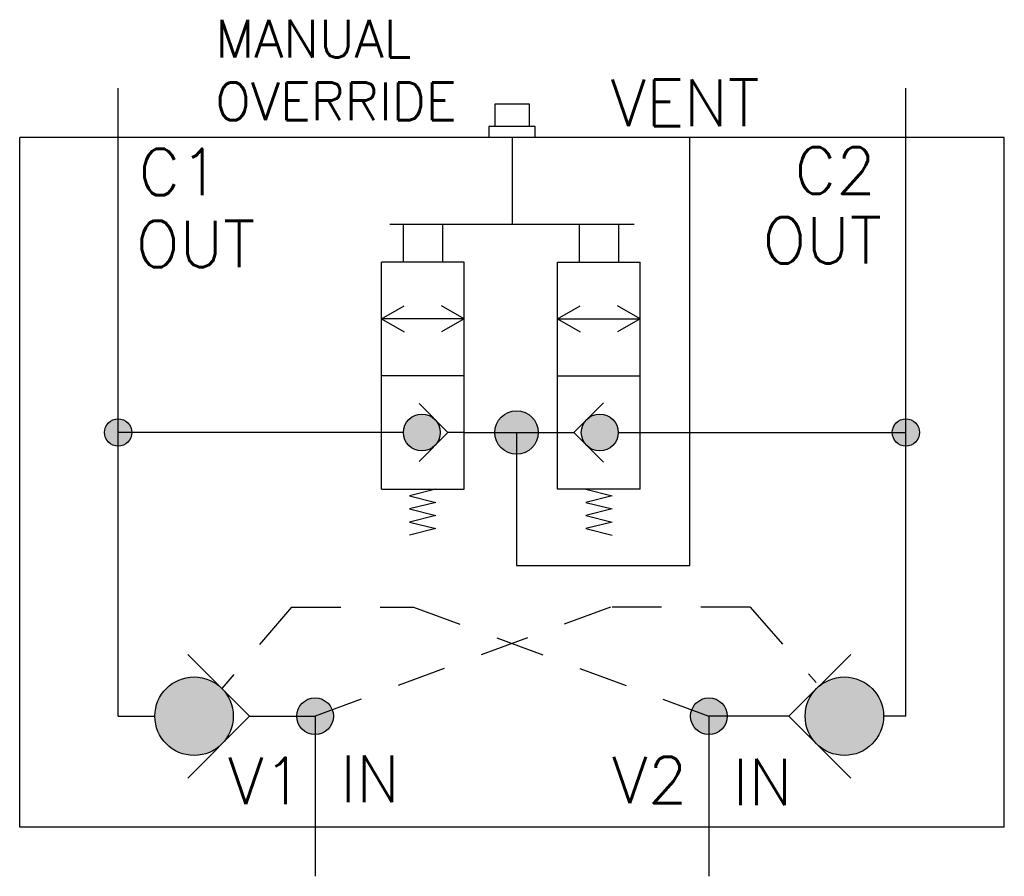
# Model space of a CAD drawing. Header units: inches. Extents: x 20.8 to 23.3, y 15.58 to 17.75.
import ezdxf

# ---------------------------------------------------------------- set-up
doc = ezdxf.new("R2010")
doc.units = ezdxf.units.IN
doc.header["$MEASUREMENT"] = 0
doc.linetypes.add('HIDDEN', pattern=[0.375, 0.25, -0.125])
doc.linetypes.add('HIDDEN2', pattern=[0.1875, 0.125, -0.0625])
doc.styles.add('ROMANS', font='romans')
doc.styles.get("Standard").update_dxf_attribs({"font": 'ROMANS.SHX'})

msp = doc.modelspace()

# ---------------------------------------------------------------- hatches: boundary and pattern name
h = msp.add_hatch(color=7)
h.paths.add_polyline_path([(21.7739, 16.7063, 1), (21.8675, 16.7063, 1)])
h.paths.add_polyline_path([(21.3419, 15.9862, 1), (21.1427, 15.9862, 1)])
h.paths.add_polyline_path([(22.7938, 15.9862, 1), (22.993, 15.9862, 1)])
h = msp.add_hatch(color=7)
h.paths.add_polyline_path([(22.0057, 16.7063), (22.1163, 16.7063, 1)])
h.paths.add_polyline_path([(22.061, 16.7063), (22.0057, 16.7063, 0.414214), (22.061, 16.651)])
h.paths.add_polyline_path([(22.1163, 16.7063), (22.061, 16.7063), (22.061, 16.651, 0.414214)])
msp.add_hatch(color=7).paths.add_polyline_path([(22.319, 16.7063, 0.637907), (22.2421, 16.742), (22.2365, 16.7364, 0.176941), (22.2255, 16.7063, 0.176941), (22.2365, 16.6761), (22.2421, 16.6705, 0.637907)])
h = msp.add_hatch(color=7)
h.paths.add_polyline_path([(21.084, 16.7063, 0.414214), (21.0495, 16.7408), (21.0495, 16.7063)])
h.paths.add_polyline_path([(21.0149, 16.7063, 0.414214), (21.0495, 16.6717), (21.0495, 16.7408, 0.414214)])
h.paths.add_polyline_path([(21.0495, 16.7063), (21.0495, 16.6717, 0.414214), (21.084, 16.7063)])
h = msp.add_hatch(color=7)
h.paths.add_polyline_path([(23.0495, 16.7408), (23.0495, 16.6717, 0.414214), (23.084, 16.7063, 0.414214)])
h.paths.add_polyline_path([(23.0495, 16.7408, 0.414214), (23.0149, 16.7063), (23.0495, 16.7063)])
h.paths.add_polyline_path([(23.0495, 16.7063), (23.0149, 16.7063, 0.414214), (23.0495, 16.6717)])
h = msp.add_hatch(color=7)
h.paths.add_polyline_path([(21.5029, 15.9862), (21.5495, 15.9862), (21.5889, 16.0109, 0.752992)])
h.paths.add_polyline_path([(21.5029, 15.9862, 0.413481), (21.5494, 15.9397), (21.5495, 15.9862)])
h.paths.add_polyline_path([(21.5495, 15.9862), (21.5494, 15.9397, 0.414947), (21.596, 15.9862, 0.140906), (21.5889, 16.0109)])
h = msp.add_hatch(color=7)
h.paths.add_polyline_path([(22.5066, 16.0044), (22.5495, 15.9862), (22.596, 15.9862, 0.817001)])
h.paths.add_polyline_path([(22.5066, 16.0044, 0.100715), (22.5029, 15.9862, 0.414214), (22.5495, 15.9397), (22.5495, 15.9862)])
h.paths.add_polyline_path([(22.5495, 15.9862), (22.5495, 15.9397, 0.414214), (22.596, 15.9862)])

# ---------------------------------------------------------------- linework, layer by layer
at = {"color": 7, "linetype": 'Continuous'}
for p, q in [((21.0495, 15.9862), (21.0495, 17.5799)), ((23.0495, 15.9862), (23.0495, 17.5799)), ((23.2995, 17.4549), (20.7995, 17.4549)), ((23.2995, 15.7049), (20.7995, 15.7049))]:
    msp.add_line(p, q, dxfattribs=at)
at = {"color": 7}
for p, q in [((22.0055, 17.54), (22.0055, 17.4832)), ((22.0935, 17.54), (22.0055, 17.54)), ((22.0935, 17.4832), (22.0935, 17.54)), ((21.9903, 17.4832), (21.9903, 17.4549)), ((22.1086, 17.4832), (21.9903, 17.4832)), ((22.1086, 17.4549), (22.1086, 17.4832)), ((22.5009, 16.369), (22.5009, 17.4549)), ((22.3594, 17.2338), (21.7395, 17.2338)), ((21.7728, 17.2338), (21.7728, 17.1388)), ((21.8727, 17.2338), (21.8727, 17.1388)), ((22.2203, 17.2338), (22.2203, 17.1388)), ((22.3202, 17.2338), (22.3202, 17.1388)), ((21.7178, 16.8504), (21.7178, 17.1388)), ((21.9277, 17.1388), (21.7178, 17.1388)), ((21.9277, 16.8504), (21.9277, 17.1388)), ((22.1653, 16.8504), (22.1653, 17.1388)), ((22.1653, 17.1388), (22.3752, 17.1388)), ((22.3752, 16.8504), (22.3752, 17.1388)), ((21.7178, 16.9946), (21.7753, 17.0278)), ((21.9277, 16.9946), (21.8701, 17.0278)), ((22.1653, 16.9946), (22.2228, 17.0278)), ((22.3752, 16.9946), (22.3176, 17.0278)), ((21.7178, 16.9946), (21.7753, 16.9614)), ((21.9277, 16.9946), (21.7178, 16.9946)), ((21.9277, 16.9946), (21.8701, 16.9614)), ((22.1653, 16.9946), (22.2228, 16.9614)), ((22.1653, 16.9946), (22.3752, 16.9946)), ((22.3752, 16.9946), (22.3176, 16.9614)), ((21.9277, 16.8504), (21.7178, 16.8504)), ((21.7178, 16.5621), (21.7178, 16.8504)), ((21.9277, 16.5621), (21.9277, 16.8504)), ((22.1653, 16.8504), (22.3752, 16.8504)), ((22.1653, 16.5621), (22.1653, 16.8504)), ((22.3752, 16.5621), (22.3752, 16.8504)), ((21.8869, 16.7063), (21.8134, 16.7797)), ((22.2063, 16.7063), (22.2817, 16.7816)), ((21.7739, 16.7063), (21.0495, 16.7063)), ((21.7739, 16.7063), (21.7178, 16.7063)), ((21.8869, 16.7063), (21.8134, 16.6328)), ((21.9277, 16.7063), (21.8869, 16.7063)), ((21.9277, 16.7063), (22.1653, 16.7063)), ((22.061, 16.7063), (22.061, 16.369)), ((22.1653, 16.7063), (22.2063, 16.7063)), ((22.2063, 16.7063), (22.2817, 16.6309)), ((22.319, 16.7063), (22.3752, 16.7063)), ((22.3752, 16.7063), (23.0495, 16.7063)), ((21.7178, 16.5621), (21.9277, 16.5621)), ((21.856, 16.5621), (21.7895, 16.5455)), ((22.3752, 16.5621), (22.1653, 16.5621)), ((22.237, 16.5621), (22.3035, 16.5455)), ((21.7895, 16.5455), (21.856, 16.5288)), ((21.856, 16.5288), (21.7895, 16.5122)), ((22.3035, 16.5455), (22.237, 16.5288)), ((22.237, 16.5288), (22.3035, 16.5122)), ((21.7895, 16.5122), (21.856, 16.4956)), ((22.3035, 16.5122), (22.237, 16.4956)), ((21.856, 16.4956), (21.7895, 16.479)), ((21.7895, 16.479), (21.856, 16.4624)), ((22.237, 16.4956), (22.3035, 16.479)), ((22.3035, 16.479), (22.237, 16.4624)), ((21.856, 16.4624), (21.7895, 16.4458)), ((22.237, 16.4624), (22.3035, 16.4458)), ((22.061, 16.369), (22.5009, 16.369)), ((21.3831, 15.9862), (21.2262, 16.1431)), ((22.7526, 15.9862), (22.9095, 16.1431)), ((21.0495, 15.9862), (21.1427, 15.9862)), ((21.2262, 15.8293), (21.3831, 15.9862)), ((21.3831, 15.9862), (21.5495, 15.9862)), ((21.5495, 15.9862), (21.5495, 15.7049)), ((22.7526, 15.9862), (22.5495, 15.9862)), ((22.5495, 15.9862), (22.5495, 15.7049)), ((22.9095, 15.8293), (22.7526, 15.9862)), ((23.0495, 15.9862), (22.993, 15.9862)), ((21.5495, 15.7049), (21.5495, 15.5799)), ((22.5495, 15.7049), (22.5495, 15.5799))]:
    msp.add_line(p, q, dxfattribs=at)
for p, q in [((20.7995, 15.7049), (20.7995, 17.4549)), ((23.2995, 15.7049), (23.2995, 17.4549))]:
    msp.add_line(p, q)
at = {"color": 7, "linetype": 'HIDDEN'}
msp.add_line((22.0495, 17.4549), (22.0495, 17.2338), dxfattribs=at)
at = {"color": 7, "linetype": 'HIDDEN2'}
for p, q in [((21.4895, 16.263), (21.3127, 16.0566)), ((22.654, 16.263), (22.8219, 16.0721))]:
    msp.add_line(p, q, dxfattribs=at)
at = {"linetype": 'HIDDEN2'}
for p, q in [((21.4895, 16.263), (21.7995, 16.263)), ((22.2995, 16.263), (21.5495, 15.9862)), ((21.7995, 16.263), (22.5495, 15.9862)), ((22.654, 16.263), (22.2995, 16.263))]:
    msp.add_line(p, q, dxfattribs=at)
at = {"color": 7}
for centre, radius in [((21.8207, 16.7063), 0.0468), ((22.061, 16.7063), 0.0553), ((22.2723, 16.7063), 0.0468), ((21.0495, 16.7063), 0.0345), ((23.0495, 16.7063), 0.0345), ((21.2423, 15.9862), 0.0996), ((22.8934, 15.9862), 0.0996), ((21.5495, 15.9862), 0.0465), ((22.5495, 15.9862), 0.0465)]:
    msp.add_circle(centre, radius, dxfattribs=at)

# ---------------------------------------------------------------- texts
at = {"color": 7, "style": 'ROMANS'}
for s, p in [('MANUAL', (21.2961, 17.658)), ('OVERRIDE', (21.2959, 17.4989))]:
    msp.add_text(s, height=0.09599, dxfattribs=at).set_placement(p)
at = {"color": 7, "char_height": 0.11779}
for s, insert, width, attachment_point in [('VENT', (22.2995, 17.6019), 0.498091, 1), ('C1', (21.1009, 17.3674), 0.192945, 4), ('C2', (22.9735, 17.3712), 0.291596, 6), ('OUT', (21.0941, 17.1848), 0.291572, 4), ('OUT', (22.9883, 17.1942), 0.291572, 6), ('V1', (21.3282, 15.881), 0.192945, 1), ('IN', (21.6135, 15.8862), 0.291572, 1), ('V2', (22.3034, 15.8834), 0.348976, 1), ('IN', (22.6097, 15.8778), 0.291572, 1)]:
    msp.add_mtext(s, dxfattribs=dict(at, insert=insert, width=width, attachment_point=attachment_point))

doc.saveas('drawing.dxf')
